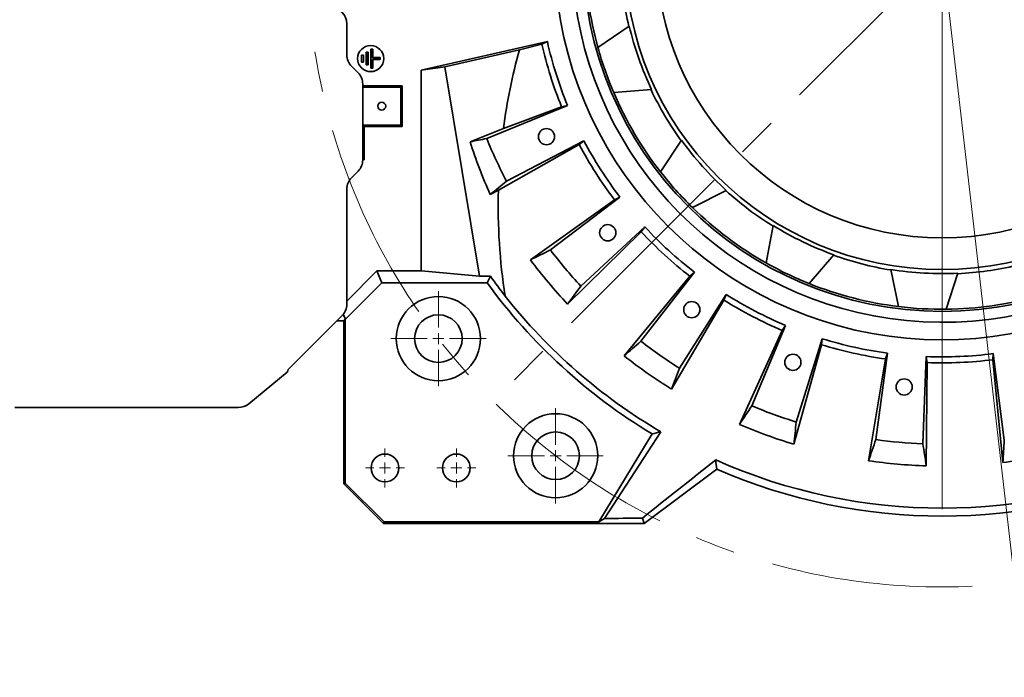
# Model space of a CAD drawing. Header units: millimetres. Extents: x 0 to 6126, y 0 to 4200.
# Tile 3 of 14: x 696 to 1316, y 2561 to 2976. Entities that reach past the tile are written whole.
import ezdxf

# ---------------------------------------------------------------- set-up
doc = ezdxf.new("R2010")
doc.units = ezdxf.units.MM
doc.header["$LTSCALE"] = 10
doc.linetypes.add('CENTERX2', pattern=[20.32, 12.7, -2.54, 2.54, -2.54])
doc.styles.add('SLDTEXTSTYLE0', font='TXT', dxfattribs={"width": 0.605})
doc.dimstyles.new('SLDDIMSTYLE1', dxfattribs={"dimtxt": 35, "dimasz": 35, "dimexe": 0, "dimexo": 0.0625, "dimgap": -8.75, "dimtad": 0, "dimtih": 1, "dimtoh": 1, "dimdec": 1, "dimrnd": 1e-09, "dimzin": 12, "dimdsep": 46, "dimtxsty": 'SLDTEXTSTYLE0', "dimsah": 1, "dimcen": 0, "dimadec": 0, "dimazin": 3, "dimtfac": 1, "dimtmove": 0, "dimatfit": 3, "dimfxl": 1, "dimfrac": 2, "dimtolj": 1, "dimarcsym": 0})

# ---------------------------------------------------------------- blocks, each defined once
blk = doc.blocks.new('_D')
at = {"color": 7, "linetype": 'Continuous', "lineweight": 0}
for p, q in [((1046.6, 3518.76), (1046.6, 3574.18)), ((1046.6, 3574.18), (1201.9, 3574.18)), ((1201.9, 3574.18), (1201.9, 3518.76)), ((1201.9, 3518.76), (1046.6, 3518.76)), ((1220.91, 3508.03), (1042.59, 3508.03)), ((1231.52, 3415.83), (1220.91, 3508.03)), ((1322.98, 2621.07), (1231.52, 3415.83)), ((1322.98, 2621.07), (1329.83, 2561.47))]:
    blk.add_line(p, q, dxfattribs=at)
at = {"color": 7, "linetype": 'Continuous', "lineweight": 18}
for points in [[(1231.52, 3415.83), (1232.48, 3451.17), (1222.55, 3450.03)], [(1322.98, 2621.07), (1322.01, 2585.73), (1331.94, 2586.87)]]:
    blk.add_solid(points, dxfattribs=at)
at = {"color": 7, "linetype": 'Continuous', "lineweight": 18, "char_height": 35, "attachment_point": 1, "style": 'SLDTEXTSTYLE0'}
for s, insert in [('%%c', (1058.63, 3563.88)), ('800', (1109.66, 3563.98))]:
    blk.add_mtext(s, dxfattribs=dict(at, insert=insert))
blk = doc.blocks.new('SW_CENTERMARKSYMBOL_0')
at = {"color": 0, "linetype": 'Continuous', "lineweight": 18}
blk.add_line((0, -7), (0, -350.96), dxfattribs=at)
blk = doc.blocks.new('SW_CENTERMARKSYMBOL_9')
at = {"color": 0, "linetype": 'Continuous', "lineweight": 18}
for p, q in [((0, 7), (0, 12.25)), ((-7, 0), (-12.25, 0)), ((0, 0), (-3.5, 0)), ((0, 0), (0, 3.5)), ((0, 0), (0, -3.5)), ((0, 0), (3.5, 0)), ((7, 0), (12.25, 0)), ((0, -7), (0, -12.25))]:
    blk.add_line(p, q, dxfattribs=at)
blk = doc.blocks.new('SW_CENTERMARKSYMBOL_10')
at = {"color": 0, "linetype": 'Continuous', "lineweight": 18}
for p, q in [((0, 7), (0, 12.25)), ((-7, 0), (-12.25, 0)), ((0, 0), (-3.5, 0)), ((0, 0), (0, 3.5)), ((0, 0), (0, -3.5)), ((0, 0), (3.5, 0)), ((7, 0), (12.25, 0)), ((0, -7), (0, -12.25))]:
    blk.add_line(p, q, dxfattribs=at)
blk = doc.blocks.new('SW_CENTERMARKSYMBOL_11')
at = {"color": 0, "linetype": 'Continuous', "lineweight": 18}
for p, q in [((0, 7), (0, 30)), ((-7, 0), (-30, 0)), ((0, 0), (-3.5, 0)), ((0, 0), (0, 3.5)), ((0, 0), (0, -3.5)), ((0, 0), (3.5, 0)), ((7, 0), (30, 0)), ((0, -7), (0, -30))]:
    blk.add_line(p, q, dxfattribs=at)
blk = doc.blocks.new('SW_CENTERMARKSYMBOL_17')
at = {"color": 0, "linetype": 'Continuous', "lineweight": 18}
for p, q in [((0, 7), (0, 30)), ((-7, 0), (-30, 0)), ((0, 0), (-3.5, 0)), ((0, 0), (0, 3.5)), ((0, 0), (0, -3.5)), ((0, 0), (3.5, 0)), ((7, 0), (30, 0)), ((0, -7), (0, -30))]:
    blk.add_line(p, q, dxfattribs=at)

msp = doc.modelspace()

# ---------------------------------------------------------------- linework, layer by layer
at = {"color": 7, "linetype": 'CENTERX2', "lineweight": 18}
msp.add_line((1277.245722, 3018.450115), (994.403009, 2735.607403), dxfattribs=at)
at = {"color": 7, "linetype": 'Continuous', "lineweight": 35}
for p, q in [((902.245722, 2973.450115), (902.245722, 2953.734387)), ((1060.410623, 2958.387315), (1080.175252, 2971.872438)), ((949.161556, 2944.212248), (1028.53343, 2962.172269)), ((1025.027641, 2960.624593), (1010.995901, 2957.000106)), ((1025.027641, 2960.624593), (1028.53343, 2962.172269)), ((911.524333, 2953.621504), (911.471925, 2953.673911)), ((912.719518, 2953.673911), (911.471925, 2953.673911)), ((911.471925, 2953.673911), (911.471925, 2949.226319)), ((911.524333, 2953.621504), (911.524333, 2949.278727)), ((912.66711, 2953.621504), (911.524333, 2953.621504)), ((912.66711, 2953.621504), (912.719518, 2953.673911)), ((912.66711, 2949.278727), (912.66711, 2953.621504)), ((912.719518, 2949.226319), (912.719518, 2953.673911)), ((914.424333, 2955.371504), (914.371925, 2955.423911)), ((915.619518, 2955.423911), (914.371925, 2955.423911)), ((914.371925, 2955.423911), (914.371925, 2947.476319)), ((915.56711, 2955.371504), (914.424333, 2955.371504)), ((914.424333, 2955.371504), (914.424333, 2947.528727)), ((915.56711, 2955.371504), (915.619518, 2955.423911)), ((915.56711, 2947.528727), (915.56711, 2955.371504)), ((915.619518, 2947.476319), (915.619518, 2955.423911)), ((917.324333, 2957.371504), (917.271925, 2957.423911)), ((918.519518, 2957.423911), (917.271925, 2957.423911)), ((917.271925, 2957.423911), (917.271925, 2945.476319)), ((918.46711, 2957.371504), (917.324333, 2957.371504)), ((917.324333, 2957.371504), (917.324333, 2945.528727)), ((918.46711, 2957.371504), (918.519518, 2957.423911)), ((918.46711, 2952.021504), (918.46711, 2957.371504)), ((918.519518, 2952.073911), (918.519518, 2957.423911)), ((1010.995901, 2957.000106), (963.888779, 2946.174048)), ((905.174654, 2946.663319), (909.316789, 2942.521183)), ((911.524333, 2949.278727), (911.471925, 2949.226319)), ((911.471925, 2949.226319), (912.719518, 2949.226319)), ((911.524333, 2949.278727), (912.66711, 2949.278727)), ((912.66711, 2949.278727), (912.719518, 2949.226319)), ((914.424333, 2947.528727), (914.371925, 2947.476319)), ((914.371925, 2947.476319), (915.619518, 2947.476319)), ((914.424333, 2947.528727), (915.56711, 2947.528727)), ((915.56711, 2947.528727), (915.619518, 2947.476319)), ((918.46711, 2952.021504), (918.519518, 2952.073911)), ((923.21711, 2952.021504), (918.46711, 2952.021504)), ((918.46711, 2950.878727), (923.21711, 2950.878727)), ((918.46711, 2950.878727), (918.519518, 2950.826319)), ((918.46711, 2945.528727), (918.46711, 2950.878727)), ((923.269518, 2952.073911), (918.519518, 2952.073911)), ((918.519518, 2950.826319), (923.269518, 2950.826319)), ((918.519518, 2945.476319), (918.519518, 2950.826319)), ((923.21711, 2952.021504), (923.269518, 2952.073911)), ((923.21711, 2950.878727), (923.21711, 2952.021504)), ((923.21711, 2950.878727), (923.269518, 2950.826319)), ((923.269518, 2950.826319), (923.269518, 2952.073911)), ((963.888779, 2946.174048), (949.161556, 2944.212248)), ((963.888779, 2946.174048), (985.720376, 2814.302925)), ((917.324333, 2945.528727), (917.271925, 2945.476319)), ((917.271925, 2945.476319), (918.519518, 2945.476319)), ((917.324333, 2945.528727), (918.46711, 2945.528727)), ((918.46711, 2945.528727), (918.519518, 2945.476319)), ((949.161556, 2817.621477), (949.161556, 2944.212248)), ((912.245722, 2887.592251), (912.245722, 2935.450115)), ((937.120608, 2934.325002), (912.245722, 2934.325002)), ((937.120608, 2934.325002), (936.245722, 2933.450115)), ((937.120608, 2908.575229), (937.120608, 2934.325002)), ((912.245722, 2933.450115), (936.245722, 2933.450115)), ((936.245722, 2933.450115), (936.245722, 2909.450115)), ((1094.187835, 2931.870324), (1070.328603, 2930.074179)), ((1041.232893, 2921.894718), (990.328165, 2901.069044)), ((1000.841738, 2907.443496), (1037.473408, 2921.151662)), ((1037.473408, 2921.151662), (1041.232893, 2921.894718)), ((913.120608, 2908.575229), (912.245722, 2909.450115)), ((936.245722, 2909.450115), (912.245722, 2909.450115)), ((937.120608, 2908.575229), (936.245722, 2909.450115)), ((913.120608, 2908.575229), (937.120608, 2908.575229)), ((913.120608, 2887.575229), (913.120608, 2908.575229)), ((979.879283, 2899.00455), (1000.841738, 2907.443496)), ((1048.58811, 2897.316107), (997.724636, 2868.558425)), ((1002.899554, 2874.109614), (1051.573874, 2899.718413)), ((1048.58811, 2897.316107), (1051.573874, 2899.718413)), ((1099.90125, 2879.980124), (1113.000854, 2900.002349)), ((912.245707, 2887.575229), (913.120608, 2887.575229)), ((913.120608, 2887.575229), (912.245722, 2888.450115)), ((905.174654, 2876.379048), (909.316789, 2880.521183)), ((902.245722, 2796.592251), (902.245722, 2869.30798)), ((997.724636, 2868.558425), (992.579572, 2865.804716)), ((1141.254939, 2868.407598), (1119.899237, 2857.617644)), ((1017.850212, 2824.598829), (1070.826144, 2862.409386)), ((1074.265211, 2864.100148), (1030.485101, 2830.808979)), ((1070.826144, 2862.409386), (1074.265211, 2864.100148)), ((1087.731218, 2842.262704), (1041.295915, 2796.657329)), ((1049.605744, 2808.021884), (1089.993482, 2845.355925)), ((1087.731218, 2842.262704), (1089.993482, 2845.355925)), ((1166.390966, 2822.653733), (1170.831248, 2846.164859)), ((1209.025407, 2827.787485), (1193.424448, 2809.646394)), ((921.23337, 2817.621477), (902.245722, 2798.633828)), ((949.161556, 2817.621477), (921.23337, 2817.621477)), ((924.337616, 2810.127164), (921.23337, 2817.621477)), ((985.720376, 2814.302925), (949.161556, 2817.621477)), ((1121.130315, 2816.824274), (1087.458365, 2773.336348)), ((1118.246034, 2814.301027), (1121.130315, 2816.824274)), ((1249.757313, 2795.135567), (1244.862281, 2818.556237)), ((1287.181799, 2816.194029), (1279.710687, 2793.463618)), ((924.337616, 2810.127164), (901.349967, 2787.139515)), ((990.63396, 2810.127164), (924.337616, 2810.127164)), ((985.720376, 2814.302925), (992.769045, 2814.302925)), ((990.63396, 2810.127164), (992.769045, 2814.302925)), ((1076.861304, 2764.067654), (1118.246034, 2814.301027)), ((1139.789426, 2799.216181), (1106.739907, 2743.146431)), ((1111.825222, 2756.274491), (1141.17402, 2802.789521)), ((1139.789426, 2799.216181), (1141.17402, 2802.789521)), ((865.245722, 2755.450115), (899.316789, 2789.521183)), ((900.245722, 2786.09136), (895.886966, 2786.09136)), ((900.033089, 2790.318742), (901.349967, 2787.139515)), ((900.245722, 2786.09136), (901.293877, 2787.139515)), ((900.245722, 2683.450115), (900.245722, 2786.09136)), ((901.349967, 2787.139515), (901.293877, 2787.139515)), ((901.293877, 2787.139515), (901.293877, 2683.884276)), ((1149.528264, 2720.872222), (1176.501489, 2780.105091)), ((1178.634426, 2783.288868), (1157.365323, 2732.567814)), ((1176.501489, 2780.105091), (1178.634426, 2783.288868)), ((1185.317833, 2722.393933), (1201.62762, 2774.92003)), ((1201.215053, 2771.110089), (1201.62762, 2774.92003)), ((1201.215053, 2771.110089), (1183.803588, 2708.397024)), ((1230.898957, 2697.956233), (1241.622497, 2762.151974)), ((1242.858734, 2765.779312), (1235.441933, 2711.281687)), ((1241.622497, 2762.151974), (1242.858734, 2765.779312)), ((1265.075179, 2708.689114), (1267.234469, 2763.646711)), ((1267.822044, 2759.859811), (1267.234469, 2763.646711)), ((1267.822044, 2759.859811), (1267.235196, 2694.777224)), ((1309.171169, 2761.665153), (1309.426459, 2765.488853)), ((1315.428105, 2696.881371), (1309.171169, 2761.665153)), ((1309.426459, 2765.488853), (1316.367402, 2710.928581)), ((840.519401, 2733.851443), (864.756496, 2753.759642)), ((693.113684, 2731.503795), (833.803972, 2731.503795)), ((1094.46366, 2714.911861), (1060.871416, 2659.498271)), ((1099.958905, 2716.284341), (1064.447984, 2661.51255)), ((1089.510303, 2658.450115), (1135.245774, 2692.682348)), ((900.245722, 2683.450115), (901.293877, 2683.884276)), ((925.245722, 2658.450115), (900.245722, 2683.450115)), ((901.293877, 2683.884276), (925.679882, 2659.498271)), ((1064.447984, 2661.51255), (1060.871416, 2659.498271)), ((1088.369816, 2661.877124), (1089.510303, 2658.450115)), ((925.679882, 2659.498271), (925.245722, 2658.450115)), ((925.245722, 2658.450115), (1089.510303, 2658.450115)), ((925.679882, 2659.498271), (1060.871416, 2659.498271))]:
    msp.add_line(p, q, dxfattribs=at)
at = {"color": 7, "linetype": 'CENTERX2', "lineweight": 18}
msp.add_circle((1277.245722, 3018.450115), 400, dxfattribs=at)
at = {"color": 7, "linetype": 'Continuous', "lineweight": 35}
for centre, radius in [((1277.245722, 3018.450115), 226.302016), ((1277.245722, 3018.450115), 200), ((1277.245722, 3018.450115), 180), ((917.245722, 2951.450115), 8.25), ((917.245722, 2951.450115), 8.223796), ((924.245722, 2921.450115), 2.5), ((1028.01108, 2902.230093), 5.1), ((1066.5835, 2841.683523), 5.1), ((959.904385, 2774.945544), 26.5), ((1119.512202, 2793.183303), 5.1), ((959.904385, 2774.945544), 15), ((1183.190182, 2760.034645), 5.1), ((1253.277892, 2744.496573), 5.1), ((1033.74115, 2701.108779), 26.5), ((1033.74115, 2701.108779), 15), ((926.245722, 2693.450115), 8.75), ((971.245722, 2693.450115), 8.75)]:
    msp.add_circle(centre, radius, dxfattribs=at)
for centre, radius, start, end in [((1277.245722, 3018.450115), 225, 180.627710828, 195.48260337), ((1277.245722, 3018.450115), 202.81746, 182.778029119, 193.332285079), ((892.245722, 2973.450115), 10, 0, 90), ((1277.245722, 3018.450115), 244.254746, 187.559756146, 347), ((1277.245722, 3018.450115), 233.221629, 187.395255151, 346.661327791), ((1277.245722, 3018.450115), 202.5, 193.297850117, 205.31246408), ((1277.245722, 3018.450115), 258.761959, 192.912922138, 202.087077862), ((1277.245722, 3018.450115), 255, 192.75, 202.25), ((1277.245722, 3018.450115), 225, 195.48260337, 203.127710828), ((912.245722, 2953.734387), 10, 180, 225), ((902.245722, 2935.450115), 10, 0, 45), ((1277.245722, 3018.450115), 225, 203.127710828, 217.98260337), ((1277.245722, 3018.450115), 202.81746, 205.278029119, 215.832285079), ((1277.245722, 3018.450115), 310, 202.25, 207.75), ((1277.245722, 3018.450115), 258.761959, 207.912922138, 217.087077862), ((1277.245722, 3018.450115), 255, 207.75, 217.25), ((1277.245722, 3018.450115), 202.5, 215.797850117, 227.81246408), ((902.245722, 2887.592251), 10, 315, 0), ((1277.245722, 3018.450115), 225, 217.98260337, 225.627710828), ((912.245722, 2869.30798), 10, 135, 180), ((1277.245722, 3018.450115), 202.81746, 227.778029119, 238.332285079), ((1277.245722, 3018.450115), 225, 225.627710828, 240.48260337), ((1277.245722, 3018.450115), 258.761959, 222.912922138, 232.087077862), ((1277.245722, 3018.450115), 255, 222.75, 232.25), ((1277.245722, 3018.450115), 202.5, 238.297850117, 250.31246408), ((1277.245722, 3018.450115), 310, 217.25, 222.75), ((1277.245722, 3018.450115), 323.827657, 216.771473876, 223.228526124), ((1277.245722, 3018.450115), 225, 240.48260337, 248.127710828), ((1277.245722, 3018.450115), 202.81746, 250.278029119, 260.832285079), ((1277.245722, 3018.450115), 202.5, 260.797850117, 272.81246408), ((1277.245722, 3018.450115), 202.81746, 272.778029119, 283.332285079), ((1277.245722, 3018.450115), 354.322951, 216.01142305, 238.944850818), ((1277.245722, 3018.450115), 225, 248.127710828, 262.98260337), ((1277.245722, 3018.450115), 350.335226, 218.201991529, 239.598983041), ((1277.245722, 3018.450115), 258.761959, 237.912922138, 247.087077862), ((1277.245722, 3018.450115), 255, 237.75, 247.25), ((1277.245722, 3018.450115), 225, 270.627710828, 285.48260337), ((892.245722, 2796.592251), 10, 315, 0), ((1277.245722, 3018.450115), 225, 262.98260337, 270.627710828), ((1277.245722, 3018.450115), 310, 232.25, 237.75), ((1277.245722, 3018.450115), 255, 252.75, 262.25), ((1277.245722, 3018.450115), 258.761959, 252.912922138, 262.087077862), ((1277.245722, 3018.450115), 323.827657, 231.771473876, 238.228526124), ((1277.245722, 3018.450115), 255, 267.75, 277.25), ((1277.245722, 3018.450115), 258.761959, 267.912922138, 277.087077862), ((833.868371, 2742.098123), 10.594524, 269.651726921, 308.886528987), ((1277.245722, 3018.450115), 310, 247.25, 252.75), ((1277.245722, 3018.450115), 323.827657, 246.771473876, 253.228526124), ((1277.245722, 3018.450115), 310, 262.25, 267.75), ((1277.245722, 3018.450115), 350.335226, 245.970049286, 294.029950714), ((1277.245722, 3018.450115), 323.827657, 261.771473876, 268.228526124), ((1277.245722, 3018.450115), 323.827657, 276.771473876, 283.228526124), ((1277.245722, 3018.450115), 355.371107, 246.447941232, 293.552058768)]:
    msp.add_arc(centre, radius, start, end, dxfattribs=at)
for centre, major_axis, ratio, start_param, end_param in [((1277.245722, 2858.422984), (0, 322.208175), 0.8679465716, 1.2598682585, 1.41806396), ((1277.245722, 2994.391319), (0, 313.130241), 0.997043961, 1.8803392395, 1.9939619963), ((1277.245722, 2858.422984), (0, 322.208175), 0.8679465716, 1.5393349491, 1.7474783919), ((1277.245722, 3013.233137), (0, 347.157729), 0.9998870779, 2.1809890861, 2.2256819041)]:
    msp.add_ellipse(centre, major_axis=major_axis, ratio=ratio, start_param=start_param, end_param=end_param, dxfattribs=at)
for points in [[(990.328165, 2901.069044), (986.843335, 2900.380084), (983.360436, 2899.691945), (979.879283, 2899.00455)], [(992.579572, 2865.804716), (996.016898, 2868.571659), (999.45678, 2871.339901), (1002.899554, 2874.109614)], [(1030.485101, 2830.808979), (1026.270704, 2828.736763), (1022.059192, 2826.666806), (1017.850212, 2824.598829)], [(1041.295915, 2796.657329), (1044.063355, 2800.443265), (1046.833187, 2804.23135), (1049.605744, 2808.021884)], [(1087.458365, 2773.336348), (1083.923899, 2770.243975), (1080.391636, 2767.15453), (1076.861304, 2764.067654)], [(864.756496, 2753.759642), (864.919571, 2754.286911), (865.082646, 2754.868339), (865.245722, 2755.450115)], [(1106.739907, 2743.146431), (1108.433177, 2747.519631), (1110.1282, 2751.895525), (1111.825222, 2756.274491)], [(1157.365323, 2732.567814), (1154.751657, 2728.666025), (1152.139359, 2724.767633), (1149.528264, 2720.872222)], [(1183.803588, 2708.397024), (1184.307294, 2713.059461), (1184.811996, 2717.724955), (1185.317833, 2722.393933)], [(1099.958905, 2716.284341), (1098.123197, 2715.820273), (1096.291493, 2715.362854), (1094.46366, 2714.911861)], [(1235.441933, 2711.281687), (1233.927183, 2706.836381), (1232.412875, 2702.394711), (1230.898957, 2697.956233)], [(1316.367402, 2710.928581), (1316.054795, 2706.242699), (1315.741675, 2701.560444), (1315.428105, 2696.881371)], [(1267.235196, 2694.777224), (1266.515012, 2699.41116), (1265.794998, 2704.048308), (1265.075179, 2708.689114)], [(1088.369816, 2661.877124), (1103.722251, 2674.046193), (1119.118602, 2686.241296), (1134.584266, 2698.477492)], [(1135.245774, 2692.682348), (1135.021529, 2694.611271), (1134.80099, 2696.542959), (1134.584266, 2698.477492)], [(1064.447984, 2661.51255), (1072.39472, 2661.638965), (1080.367635, 2661.760675), (1088.369816, 2661.877124)]]:
    msp.add_open_spline(points, degree=3, dxfattribs=at)

# ---------------------------------------------------------------- block references
at = {"color": 7, "linetype": 'Continuous', "lineweight": 18}
for name, p in [('SW_CENTERMARKSYMBOL_0', (1277.245722, 3018.450115)), ('SW_CENTERMARKSYMBOL_11', (959.904385, 2774.945544)), ('SW_CENTERMARKSYMBOL_17', (1033.74115, 2701.108779)), ('SW_CENTERMARKSYMBOL_9', (926.245722, 2693.450115)), ('SW_CENTERMARKSYMBOL_10', (971.245722, 2693.450115))]:
    msp.add_blockref(name, p, dxfattribs=at)

# ---------------------------------------------------------------- dimensions: what is measured, and where the dimension line sits
dim = msp.add_diameter_dim_2p(p1=(1231.516274, 3415.82754), p2=(1322.975169, 2621.072691), dimstyle='SLDDIMSTYLE1', dxfattribs=at)
dim.commit()
dim.dimension.update_dxf_attribs({"geometry": '_D', "text_midpoint": (1124.245722, 3546.471057), "dimtype": 163})

doc.saveas('drawing.dxf')
